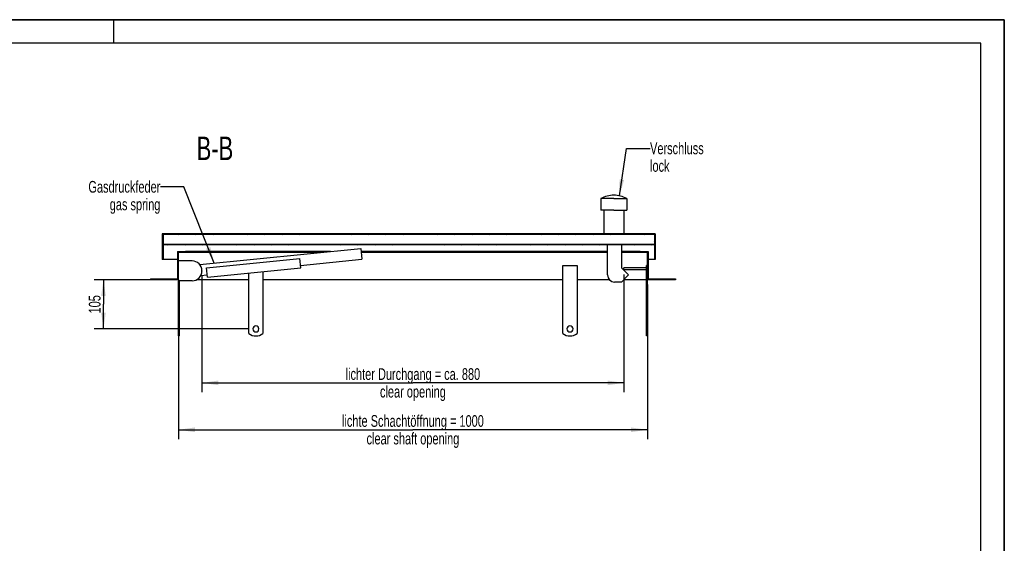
# Model space of a CAD drawing. Header units: millimetres. Extents: x 0 to 4200, y 0 to 2970.
# Tile 13 of 13: x 2100 to 4200, y 1854 to 2970. Entities that reach past the tile are written whole.
import ezdxf

# ---------------------------------------------------------------- set-up
doc = ezdxf.new("R2010")
doc.units = ezdxf.units.MM
doc.header["$LTSCALE"] = 231
doc.layers.get('0').update_dxf_attribs({"linetype": 'CONTINUOUS'})
for name, color, linetype in [('005_AXIS', 7, 'CONTINUOUS'), ('050_DIMENSIONING', 7, 'CONTINUOUS'), ('052_SYMBOLS', 7, 'CONTINUOUS'), ('053_NOTES', 7, 'CONTINUOUS')]:
    doc.layers.add(name, color=color, linetype=linetype)
doc.styles.get("Standard").update_dxf_attribs({"font": 'txt', "width": 0.7})
doc.dimstyles.new('DIMSTYLE_1', dxfattribs={"dimtxt": 25, "dimasz": 35, "dimexe": 2, "dimexo": 1, "dimtad": 1, "dimdec": 1, "dimtxsty": 'STANDARD', "dimblk": '_FILLED', "dimblk1": '_FILLED', "dimblk2": '_FILLED', "dimcen": 0.09, "dimazin": 2, "dimtp": 0.8, "dimtm": 0.8, "dimtfac": 1, "dimtdec": 1, "dimtofl": 0, "dimtmove": 0, "dimatfit": 3, "dimldrblk": '_FILLED', "dimfxl": 1, "dimtolj": 1, "dimarcsym": 0})
doc.dimstyles.new('DIMSTYLE_3', dxfattribs={"dimtxt": 25, "dimasz": 35, "dimexe": 2, "dimexo": 1, "dimtad": 1, "dimtxsty": 'STANDARD', "dimblk": '_FILLED', "dimblk1": '_FILLED', "dimblk2": '_FILLED', "dimcen": 0.09, "dimazin": 2, "dimtp": 0.3, "dimtm": 0.3, "dimtfac": 1, "dimtofl": 0, "dimtmove": 0, "dimatfit": 3, "dimldrblk": '_FILLED', "dimfxl": 1, "dimtolj": 1, "dimarcsym": 0})
doc.dimstyles.new('DIMSTYLE_4', dxfattribs={"dimtxt": 25, "dimasz": 35, "dimexe": 2, "dimexo": 1, "dimtad": 1, "dimtxsty": 'STANDARD', "dimblk": '_FILLED', "dimblk1": '_FILLED', "dimblk2": '_FILLED', "dimcen": 0.09, "dimazin": 2, "dimtp": 0.8, "dimtm": 0.8, "dimtfac": 1, "dimtofl": 0, "dimtmove": 0, "dimatfit": 3, "dimldrblk": '_FILLED', "dimfxl": 1, "dimtolj": 1, "dimarcsym": 0})
doc.dimstyles.get("Standard").update_dxf_attribs({"dimtxt": 25, "dimasz": 35, "dimexe": 2, "dimexo": 1, "dimtad": 1, "dimtxsty": 'STANDARD', "dimblk": '_FILLED', "dimblk1": '_FILLED', "dimblk2": '_FILLED', "dimcen": 0.09, "dimazin": 2, "dimtol": 1, "dimtp": 0.01, "dimtm": 0.01, "dimtfac": 1, "dimtofl": 0, "dimtmove": 0, "dimatfit": 3, "dimldrblk": '_FILLED', "dimfxl": 1, "dimtolj": 1, "dimarcsym": 0})

# ---------------------------------------------------------------- blocks, each defined once
blk = doc.blocks.new('_FILLED')
at = {"color": 0, "linetype": 'BYBLOCK'}
blk.add_solid([(0, 0), (-1, 0.143), (-1, -0.143)], dxfattribs=at)
blk = doc.blocks.new('*D3')
at = {"layer": '050_DIMENSIONING', "color": 2, "linetype": 'CONTINUOUS'}
for p, q in [((2438.7, 2405.7), (2438.7, 2075.7)), ((3438.7, 2405.7), (3438.7, 2075.7)), ((2438.7, 2095.7), (2938.7, 2095.7)), ((3438.7, 2095.7), (2938.7, 2095.7))]:
    blk.add_line(p, q, dxfattribs=at)
at = {"layer": '050_DIMENSIONING', "color": 2, "linetype": 'CONTINUOUS', "xscale": 35, "yscale": 35, "zscale": 35, "rotation": 180}
blk.add_blockref('_FILLED', (2438.7, 2095.7), dxfattribs=at)
at = {"layer": '050_DIMENSIONING', "color": 2, "linetype": 'CONTINUOUS', "xscale": 35, "yscale": 35, "zscale": 35}
blk.add_blockref('_FILLED', (3438.7, 2095.7), dxfattribs=at)
at = {"layer": '050_DIMENSIONING', "color": 2, "linetype": 'CONTINUOUS', "insert": (2938.7, 2127), "char_height": 25, "width": 718.214, "attachment_point": 2, "line_spacing_factor": 0.9}
blk.add_mtext('lichte Schachtöffnung = 1000\\Pclear shaft opening', dxfattribs=at)
blk = doc.blocks.new('*D6')
at = {"layer": '050_DIMENSIONING', "color": 2, "linetype": 'CONTINUOUS'}
for p, q in [((2488.7, 2424.2), (2488.7, 2175.7)), ((3388.7, 2426.7), (3388.7, 2175.7)), ((2488.7, 2195.7), (2938.7, 2195.7)), ((3388.7, 2195.7), (2938.7, 2195.7))]:
    blk.add_line(p, q, dxfattribs=at)
at = {"layer": '050_DIMENSIONING', "color": 2, "linetype": 'CONTINUOUS', "xscale": 35, "yscale": 35, "zscale": 35, "rotation": 180}
blk.add_blockref('_FILLED', (2488.7, 2195.7), dxfattribs=at)
at = {"layer": '050_DIMENSIONING', "color": 2, "linetype": 'CONTINUOUS', "xscale": 35, "yscale": 35, "zscale": 35}
blk.add_blockref('_FILLED', (3388.7, 2195.7), dxfattribs=at)
at = {"layer": '050_DIMENSIONING', "color": 2, "linetype": 'CONTINUOUS', "insert": (2938.7, 2227), "char_height": 25, "width": 709.821, "attachment_point": 2, "line_spacing_factor": 0.9}
blk.add_mtext('lichter Durchgang = ca. 880\\Pclear opening', dxfattribs=at)
blk = doc.blocks.new('*D7')
at = {"layer": '050_DIMENSIONING', "color": 2, "linetype": 'CONTINUOUS'}
for p, q in [((2428.7, 2415.7), (2258.7, 2415.7)), ((2278.7, 2415.7), (2278.7, 2363.2)), ((2278.7, 2310.7), (2278.7, 2363.2)), ((2587.2, 2310.7), (2258.7, 2310.7))]:
    blk.add_line(p, q, dxfattribs=at)
at = {"layer": '050_DIMENSIONING', "color": 2, "linetype": 'CONTINUOUS', "xscale": 35, "yscale": 35, "zscale": 35}
for p, rotation in [((2278.7, 2415.7), 90), ((2278.7, 2310.7), 270)]:
    blk.add_blockref('_FILLED', p, dxfattribs=dict(at, rotation=rotation))
at = {"layer": '050_DIMENSIONING', "color": 2, "linetype": 'CONTINUOUS', "insert": (2247.4, 2363.2), "char_height": 25, "width": 77.679, "attachment_point": 2, "rotation": 90, "line_spacing_factor": 0.9}
blk.add_mtext('105', dxfattribs=at)

msp = doc.modelspace()

# ---------------------------------------------------------------- hatches: boundary and pattern name
at = {"linetype": 'CONTINUOUS'}
h = msp.add_hatch(dxfattribs=at)
h.set_pattern_fill('B', color=2, scale=26.054165, angle=45, style=0, pattern_type=0)
h.set_pattern_definition([(45, (0, 0), (-18.42308, 18.42308), [])])
h.paths.add_polyline_path([(3498.694, 2415.727), (3438.694, 2415.727), (3438.694, 2473.727), (3423.694, 2473.727), (3423.694, 2475.727), (3440.694, 2475.727), (3440.694, 2417.727), (3498.694, 2417.727)])
edge = h.paths.add_edge_path()
edge.add_line((2438.694, 2415.727), (2378.694, 2415.727))
edge.add_line((2378.694, 2417.727), (2378.694, 2415.727))
edge.add_line((2378.694, 2417.727), (2436.694, 2417.727))
edge.add_line((2436.694, 2475.727), (2436.694, 2417.727))
edge.add_line((2436.694, 2475.727), (2453.694, 2475.727))
edge.add_line((2453.694, 2473.727), (2453.694, 2475.727))
edge.add_line((2453.694, 2473.727), (2438.694, 2473.727))
edge.add_line((2438.694, 2415.727), (2438.694, 2473.727))
edge = h.paths.add_edge_path()
edge.add_line((3455.694, 2458.727), (3453.694, 2458.727))
edge.add_line((3453.694, 2489.727), (3453.694, 2458.727))
edge.add_line((3453.694, 2489.727), (2405.694, 2489.727))
edge.add_line((2405.694, 2489.727), (2405.694, 2458.727))
edge.add_line((2405.694, 2458.727), (2403.694, 2458.727))
edge.add_line((2403.694, 2513.727), (2403.694, 2458.727))
edge.add_line((3455.694, 2513.727), (2403.694, 2513.727))
edge.add_line((3455.694, 2513.727), (3455.694, 2458.727))
edge.add_line((2405.694, 2511.727), (2405.694, 2490.977))
edge.add_line((3453.694, 2490.977), (2405.694, 2490.977))
edge.add_line((3453.694, 2511.727), (3453.694, 2490.977))
edge.add_line((3453.694, 2511.727), (2405.694, 2511.727))

# ---------------------------------------------------------------- linework, layer by layer
at = {"color": 7, "linetype": 'CONTINUOUS'}
for p, q in [((0, 2970), (4200, 2970)), ((4200, 0), (4200, 2970)), ((3339.644, 2588.727), (3339.644, 2563.727)), ((3394.644, 2588.727), (3394.644, 2563.727)), ((3345.944, 2563.727), (3345.944, 2513.727)), ((3388.344, 2563.727), (3388.344, 2513.727)), ((2403.694, 2513.727), (2403.694, 2458.727)), ((2505.125, 2513.727), (2403.694, 2513.727)), ((3453.694, 2511.727), (2405.694, 2511.727)), ((2405.694, 2511.727), (2405.694, 2490.977)), ((2892.344, 2513.727), (2505.125, 2513.727)), ((2984.257, 2513.727), (2892.344, 2513.727)), ((3355.125, 2513.727), (2984.257, 2513.727)), ((3455.694, 2513.727), (3355.125, 2513.727)), ((3411.194, 2513.727), (3411.194, 2513.827)), ((3411.194, 2513.827), (3433.194, 2513.827)), ((3433.194, 2513.727), (3433.194, 2513.827)), ((3433.194, 2513.827), (3433.234, 2513.827)), ((3433.234, 2513.827), (3433.344, 2513.827)), ((3433.344, 2513.827), (3433.569, 2513.827)), ((3433.569, 2513.727), (3433.569, 2513.827)), ((3435.194, 2513.727), (3435.194, 2513.827)), ((3435.194, 2513.827), (3447.194, 2513.827)), ((3447.194, 2513.727), (3447.194, 2513.827)), ((3448.608, 2513.727), (3448.608, 2513.827)), ((3448.608, 2513.727), (3448.608, 2513.827)), ((3448.608, 2513.827), (3448.694, 2513.827)), ((3448.694, 2513.727), (3448.694, 2513.827)), ((3448.694, 2513.827), (3453.694, 2513.827)), ((3453.694, 2513.727), (3453.694, 2513.827)), ((3453.694, 2513.827), (3453.734, 2513.827)), ((3453.694, 2511.727), (3453.694, 2490.977)), ((3453.734, 2513.827), (3453.779, 2513.827)), ((3453.779, 2513.727), (3453.779, 2513.827)), ((3453.779, 2513.727), (3453.779, 2513.827)), ((3455.694, 2513.727), (3455.694, 2458.727)), ((3453.694, 2490.977), (2405.694, 2490.977)), ((2405.694, 2489.727), (2405.694, 2458.727)), ((3453.694, 2489.727), (2405.694, 2489.727)), ((2484.099, 2447.824), (2827.549, 2482.169)), ((2827.549, 2482.169), (2829.838, 2459.284)), ((3353.694, 2425.727), (3353.694, 2489.727)), ((3383.694, 2489.727), (3383.694, 2440.727)), ((3453.694, 2489.727), (3453.694, 2458.727)), ((2405.694, 2458.727), (2403.694, 2458.727)), ((2436.694, 2458.727), (2405.694, 2458.727)), ((2436.694, 2475.727), (2436.694, 2417.727)), ((2436.694, 2475.727), (2453.694, 2475.727)), ((2438.694, 2415.727), (2438.694, 2473.727)), ((2453.694, 2473.727), (2438.694, 2473.727)), ((2453.694, 2473.727), (2453.694, 2475.727)), ((2763.12, 2475.727), (2453.694, 2475.727)), ((2743.12, 2473.727), (2453.694, 2473.727)), ((2498.296, 2440.702), (2697.303, 2460.602)), ((2699.293, 2440.702), (2697.303, 2460.602)), ((2698.746, 2446.174), (2829.838, 2459.284)), ((3353.694, 2475.727), (2828.194, 2475.727)), ((3353.694, 2473.727), (2828.394, 2473.727)), ((3423.694, 2475.727), (3383.694, 2475.727)), ((3423.694, 2473.727), (3383.694, 2473.727)), ((3423.694, 2473.727), (3423.694, 2475.727)), ((3423.694, 2475.727), (3440.694, 2475.727)), ((3438.694, 2473.727), (3423.694, 2473.727)), ((3438.694, 2415.727), (3438.694, 2473.727)), ((3440.694, 2475.727), (3440.694, 2417.727)), ((3453.694, 2458.727), (3440.694, 2458.727)), ((3455.694, 2458.727), (3453.694, 2458.727)), ((2467.694, 2455.727), (2438.694, 2455.727)), ((2500.286, 2420.801), (2498.296, 2440.702)), ((2500.286, 2420.801), (2699.293, 2440.702)), ((3383.694, 2440.727), (3398.694, 2425.727)), ((3436.694, 2440.727), (3388.694, 2440.727)), ((3388.694, 2436.727), (3388.694, 2440.727)), ((3436.694, 2436.727), (3388.694, 2436.727)), ((3438.694, 2445.727), (3436.694, 2445.727)), ((3436.694, 2300.727), (3436.694, 2445.727)), ((2378.694, 2417.727), (2378.694, 2415.727)), ((2378.694, 2417.727), (2436.694, 2417.727)), ((2438.694, 2415.727), (2378.694, 2415.727)), ((2438.694, 2415.727), (2438.694, 2413.227)), ((2486.526, 2424.952), (2499.739, 2426.274)), ((2488.694, 2434.727), (2488.694, 2434.227)), ((3398.694, 2425.727), (3383.694, 2410.727)), ((3498.694, 2415.727), (3438.694, 2415.727)), ((3438.694, 2300.727), (3438.694, 2415.727)), ((3440.694, 2417.727), (3498.694, 2417.727)), ((3498.694, 2417.727), (3498.694, 2415.727)), ((2467.694, 2413.227), (2438.694, 2413.227)), ((3383.694, 2410.727), (3368.694, 2410.727)), ((2440.694, 2295.727), (2438.694, 2295.727)), ((3436.694, 2295.727), (3436.694, 2300.727)), ((3438.694, 2300.727), (3436.694, 2300.727)), ((3438.694, 2295.727), (3436.694, 2295.727)), ((3438.694, 2295.727), (3438.694, 2300.727))]:
    msp.add_line(p, q, dxfattribs=at)
at = {"color": 3, "linetype": 'CONTINUOUS'}
for p, q in [((4200, 2970), (0, 2970)), ((2300, 2970), (2300, 2920)), ((4200, 2970), (4200, 0))]:
    msp.add_line(p, q, dxfattribs=at)
at = {"color": 5, "linetype": 'CONTINUOUS'}
for p, q in [((4150, 2920), (50, 2920)), ((4150, 50), (4150, 2920))]:
    msp.add_line(p, q, dxfattribs=at)
at = {"color": 9, "linetype": 'CONTINUOUS'}
msp.add_line((3433.344, 2513.727), (3433.344, 2513.827), dxfattribs=at)
at = {"color": 7, "linetype": 'CONTINUOUS'}
for centre, radius, start, end in [((3367.144, 2538.229), 57.5, 90, 118.571878), ((3367.144, 2538.229), 57.5, 61.428122, 90), ((2467.694, 2434.727), 21, 0, 90), ((2467.694, 2434.227), 21, 270, 360), ((3368.694, 2425.727), 15, 180, 270)]:
    msp.add_arc(centre, radius, start, end, dxfattribs=at)
at = {"layer": '005_AXIS', "color": 7, "linetype": 'CONTINUOUS'}
for p, q in [((3367.144, 2588.727), (3339.644, 2588.727)), ((3367.144, 2588.727), (3394.644, 2588.727)), ((3345.944, 2563.727), (3339.644, 2563.727)), ((3367.144, 2563.727), (3345.944, 2563.727)), ((3367.144, 2563.727), (3388.344, 2563.727)), ((3388.344, 2563.727), (3394.644, 2563.727)), ((3258.694, 2445.727), (3288.694, 2445.727)), ((3258.694, 2300.727), (3258.694, 2445.727)), ((3288.694, 2445.727), (3288.694, 2300.727)), ((2588.694, 2415.727), (2477.625, 2415.727)), ((2588.694, 2300.727), (2588.694, 2429.642)), ((2618.694, 2432.642), (2618.694, 2300.727)), ((3258.694, 2415.727), (2618.694, 2415.727)), ((3357.516, 2415.727), (3288.694, 2415.727)), ((3436.694, 2415.727), (3388.694, 2415.727)), ((2438.694, 2300.727), (2438.694, 2413.227)), ((2440.694, 2300.727), (2440.694, 2413.227)), ((2438.694, 2295.727), (2438.694, 2300.727)), ((2438.694, 2300.727), (2440.694, 2300.727)), ((2440.694, 2295.727), (2440.694, 2300.727))]:
    msp.add_line(p, q, dxfattribs=at)
for centre, radius, start, end in [((2603.694, 2310.727), 6.5, 0, 180), ((2603.694, 2310.727), 6.5, 180, 360), ((3273.694, 2310.727), 6.5, 0, 180), ((3273.694, 2310.727), 6.5, 180, 360), ((2603.694, 2320.727), 25, 233.130102, 306.869898), ((3273.694, 2320.727), 25, 233.130102, 306.869898)]:
    msp.add_arc(centre, radius, start, end, dxfattribs=at)

# ---------------------------------------------------------------- texts
at = {"layer": '052_SYMBOLS', "color": 2, "linetype": 'CONTINUOUS', "insert": (2555.525, 2720.729), "char_height": 50, "width": 171.42857, "attachment_point": 3, "line_spacing_factor": 0.9}
msp.add_mtext('B-B', dxfattribs=at)
at = {"layer": '053_NOTES', "color": 2, "linetype": 'CONTINUOUS', "char_height": 25, "line_spacing_factor": 0.9}
for s, insert, width, attachment_point in [('Verschluss\\Plock', (3444.431, 2708.229), 266.07143, 1), ('Gasdruckfeder\\Pgas spring', (2400.047, 2626.227), 344.64286, 3)]:
    msp.add_mtext(s, dxfattribs=dict(at, insert=insert, width=width, attachment_point=attachment_point))

# ---------------------------------------------------------------- dimensions: what is measured, and where the dimension line sits
at = {"layer": '050_DIMENSIONING', "color": 2, "linetype": 'CONTINUOUS'}
dim = msp.add_linear_dim(base=(2278.694, 2310.727), p1=(2429.694, 2415.727), p2=(2588.194, 2310.727), angle=270, dimstyle='DIMSTYLE_3', dxfattribs=at)
dim.commit()
dim.dimension.update_dxf_attribs({"geometry": '*D7', "text_midpoint": (2278.694, 2359.655), "dimtype": 160})
dim = msp.add_linear_dim(base=(2488.694, 2195.727), p1=(3388.694, 2427.727), p2=(2488.694, 2425.227), angle=180, text='lichter Durchgang = ca. <>\\Pclear opening', dimstyle='DIMSTYLE_4', dxfattribs=at)
dim.commit()
dim.dimension.update_dxf_attribs({"geometry": '*D6', "text_midpoint": (2938.694, 2195.727), "dimtype": 160})
dim = msp.add_linear_dim(base=(3438.694, 2095.727), p1=(2438.694, 2406.727), p2=(3438.694, 2406.727), text='lichte Schachtöffnung = <>\\Pclear shaft opening', dimstyle='DIMSTYLE_1', dxfattribs=at)
dim.commit()
dim.dimension.update_dxf_attribs({"geometry": '*D3', "text_midpoint": (2938.694, 2095.727), "dimtype": 160})

# ---------------------------------------------------------------- leaders
at = {"layer": '053_NOTES', "color": 2, "linetype": 'CONTINUOUS'}
for points in [[(3379.005, 2594.492), (3394.431, 2695.729), (3444.431, 2695.729)], [(2514.987, 2450.913), (2450.047, 2613.727), (2400.047, 2613.727)]]:
    msp.add_leader(points, dimstyle='STANDARD', override={"dimtad": 0}, dxfattribs=at)

doc.saveas('drawing.dxf')
